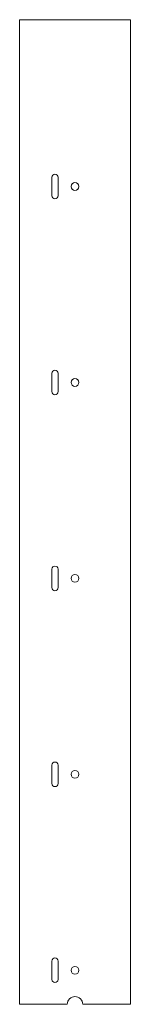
# Model space of a CAD drawing. Header units: millimetres. Extents: x -18 to 18, y -160 to 160.
import ezdxf

# ---------------------------------------------------------------- set-up
doc = ezdxf.new("R2010")
doc.units = ezdxf.units.MM

msp = doc.modelspace()

# ---------------------------------------------------------------- linework, layer by layer
at = {"color": 7, "linetype": 'Continuous', "lineweight": 15}
for p, q in [((18.05, 160.3), (-18.05, 160.3)), ((-18.05, 160.3), (-18.05, -159.9)), ((18.05, -159.9), (18.05, 160.3)), ((-7.5278, 103.0528), (-7.5278, 109.0472)), ((-5.5278, 109.0472), (-5.5278, 103.0528)), ((-7.5278, 39.3328), (-7.5278, 45.3272)), ((-5.5278, 45.3272), (-5.5278, 39.3328)), ((-7.5278, -24.3872), (-7.5278, -18.3928)), ((-5.5278, -18.3928), (-5.5278, -24.3872)), ((-7.5278, -88.1072), (-7.5278, -82.1128)), ((-5.5278, -82.1128), (-5.5278, -88.1072)), ((-7.5278, -151.8272), (-7.5278, -145.8328)), ((-5.5278, -145.8328), (-5.5278, -151.8272)), ((-18.05, -159.9), (-2.5, -159.9)), ((2.5, -159.9), (18.05, -159.9))]:
    msp.add_line(p, q, dxfattribs=at)
for centre in [(0, 106.05), (0, 42.33), (0, -21.39), (0, -85.11), (0, -148.83)]:
    msp.add_circle(centre, 1.27, dxfattribs=at)
for centre, radius, start, end in [((-6.5278, 109.0472), 1, 0, 180), ((-6.5278, 103.0528), 1, 180, 0), ((-6.5278, 45.3272), 1, 0, 180), ((-6.5278, 39.3328), 1, 180, 0), ((-6.5278, -18.3928), 1, 0, 180), ((-6.5278, -24.3872), 1, 180, 0), ((-6.5278, -82.1128), 1, 0, 180), ((-6.5278, -88.1072), 1, 180, 0), ((-6.5278, -145.8328), 1, 0, 180), ((-6.5278, -151.8272), 1, 180, 0), ((0, -159.9), 2.5, 0, 180)]:
    msp.add_arc(centre, radius, start, end, dxfattribs=at)

doc.saveas('drawing.dxf')
